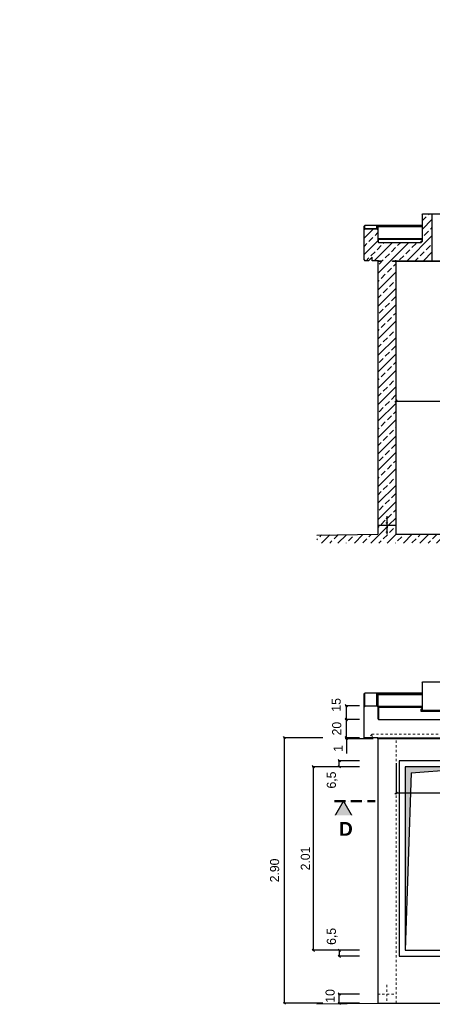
# Model space of a CAD drawing. Header units: millimetres. Extents: x -19424 to 109295, y -11926 to 8715.
# Tile 30 of 38: x 7223 to 11740, y -2067 to 8715. Entities that reach past the tile are written whole.
import ezdxf

# ---------------------------------------------------------------- set-up
doc = ezdxf.new("R2010")
doc.units = ezdxf.units.MM
doc.linetypes.add('ACAD_ISO10W100', pattern=[18, 12, -3, 0, -3])
doc.linetypes.add('JIS_02_1.0', pattern=[2, 1, -1])
doc.layers.add('Bemaßung', color=7, linetype='Continuous', lineweight=13)
doc.layers.add('Beschriftung', color=7, linetype='Continuous')
doc.styles.add('LBB3.5M1000', font='isocp.shx', dxfattribs={"height": 3.5})
doc.dimstyles.new('DIN', dxfattribs={"dimtxt": 2.5, "dimasz": 2.5, "dimexe": 1.25, "dimexo": 0.625, "dimtad": 1, "dimtih": 1, "dimdec": 4, "dimdsep": 46, "dimlunit": 6, "dimtxsty": 'Standard', "dimcen": 2.5, "dimadec": 0, "dimazin": 0, "dimtfac": 1, "dimtdec": 4, "dimtmove": 0, "dimatfit": 3, "dimfxl": 0, "dimtvp": 1, "dimtolj": 1, "dimtzin": 0, "dimarcsym": 0})
pattern_1 = [(45, (106592.42, 41129.55), (-224.5064, 224.5064), []), (45, (106816.93, 41129.55), (-224.5064, 224.5064), [158.75, -79.375])]

# ---------------------------------------------------------------- blocks, each defined once
blk = doc.blocks.new('_Oblique')
at = {"color": 0, "linetype": 'ByBlock', "lineweight": -2}
blk.add_line((-0.5, -0.5), (0.5, 0.5), dxfattribs=at)
blk = doc.blocks.new('*D172')
at = {"layer": 'Bemaßung', "color": 0, "lineweight": -2, "transparency": 16777216}
for p, q in [((10943, -1954), (10709, -1954)), ((10721, -2054), (10721, -1954)), ((10943, -2054), (10709, -2054))]:
    blk.add_line(p, q, dxfattribs=at)
at = {"layer": 'DEFPOINTS', "color": 0, "transparency": 16777216}
for p in [(10721, -1954), (11143, -1954), (11143, -2054)]:
    blk.add_point(p, dxfattribs=at)
at = {"layer": 'Bemaßung', "color": 0, "lineweight": -2, "transparency": 16777216, "xscale": 25, "yscale": 25, "zscale": 25}
for p, rotation in [((10721, -1954), 90), ((10721, -2054), 270)]:
    blk.add_blockref('_Oblique', p, dxfattribs=dict(at, rotation=rotation))
at = {"layer": 'Bemaßung', "color": 0, "transparency": 16777216, "insert": (10622, -1975), "char_height": 100, "attachment_point": 5, "rotation": 90}
blk.add_mtext('\\A1;10', dxfattribs=at)
blk = doc.blocks.new('*D173')
at = {"layer": 'Bemaßung', "color": 0, "lineweight": -2, "transparency": 16777216}
for p, q in [((10943, -1475), (10709, -1475)), ((10721, -1475), (10721, -1540)), ((10943, -1540), (10709, -1540))]:
    blk.add_line(p, q, dxfattribs=at)
at = {"layer": 'DEFPOINTS', "color": 0, "transparency": 16777216}
for p in [(11143, -1475), (10721, -1540), (11143, -1540)]:
    blk.add_point(p, dxfattribs=at)
at = {"layer": 'Bemaßung', "color": 0, "lineweight": -2, "transparency": 16777216, "xscale": 25, "yscale": 25, "zscale": 25}
for p, rotation in [((10721, -1475), 90), ((10721, -1540), 270)]:
    blk.add_blockref('_Oblique', p, dxfattribs=dict(at, rotation=rotation))
at = {"layer": 'Bemaßung', "color": 0, "transparency": 16777216, "insert": (10644, -1323), "char_height": 100, "attachment_point": 5, "rotation": 90}
blk.add_mtext('\\A1;6,5', dxfattribs=at)
blk = doc.blocks.new('*D174')
at = {"layer": 'Bemaßung', "color": 0, "lineweight": -2, "transparency": 16777216}
for p, q in [((10943, 600), (10709, 600)), ((10721, 535), (10721, 600)), ((10943, 535), (10709, 535))]:
    blk.add_line(p, q, dxfattribs=at)
at = {"layer": 'DEFPOINTS', "color": 0, "transparency": 16777216}
for p in [(10721, 600), (11143, 600), (11143, 535)]:
    blk.add_point(p, dxfattribs=at)
at = {"layer": 'Bemaßung', "color": 0, "lineweight": -2, "transparency": 16777216, "xscale": 25, "yscale": 25, "zscale": 25}
for p, rotation in [((10721, 600), 90), ((10721, 535), 270)]:
    blk.add_blockref('_Oblique', p, dxfattribs=dict(at, rotation=rotation))
at = {"layer": 'Bemaßung', "color": 0, "transparency": 16777216, "insert": (10644, 389), "char_height": 100, "attachment_point": 5, "rotation": 90}
blk.add_mtext('\\A1;6,5', dxfattribs=at)
blk = doc.blocks.new('*D175')
at = {"layer": 'Bemaßung', "color": 0, "lineweight": -2, "transparency": 16777216}
for p, q in [((10943, 535), (10426, 535)), ((10438, -1475), (10438, 535)), ((10943, -1475), (10426, -1475))]:
    blk.add_line(p, q, dxfattribs=at)
at = {"layer": 'DEFPOINTS', "color": 0, "transparency": 16777216}
for p in [(10438, 535), (11143, 535), (11143, -1475)]:
    blk.add_point(p, dxfattribs=at)
at = {"layer": 'Bemaßung', "color": 0, "lineweight": -2, "transparency": 16777216, "xscale": 25, "yscale": 25, "zscale": 25}
for p, rotation in [((10438, 535), 90), ((10438, -1475), 270)]:
    blk.add_blockref('_Oblique', p, dxfattribs=dict(at, rotation=rotation))
at = {"layer": 'Bemaßung', "color": 0, "transparency": 16777216, "insert": (10351, -470), "char_height": 100, "attachment_point": 5, "rotation": 90}
blk.add_mtext('\\A1;2.01', dxfattribs=at)
blk = doc.blocks.new('*D176')
at = {"layer": 'Bemaßung', "color": 0, "lineweight": -2, "transparency": 16777216}
for p, q in [((10543, 852), (10110, 852)), ((10122, -2054), (10122, 852)), ((10543, -2054), (10110, -2054))]:
    blk.add_line(p, q, dxfattribs=at)
at = {"layer": 'DEFPOINTS', "color": 0, "transparency": 16777216}
for p in [(10122, 852), (11143, 852), (11143, -2054)]:
    blk.add_point(p, dxfattribs=at)
at = {"layer": 'Bemaßung', "color": 0, "lineweight": -2, "transparency": 16777216, "xscale": 25, "yscale": 25, "zscale": 25}
for p, rotation in [((10122, 852), 90), ((10122, -2054), 270)]:
    blk.add_blockref('_Oblique', p, dxfattribs=dict(at, rotation=rotation))
at = {"layer": 'Bemaßung', "color": 0, "transparency": 16777216, "insert": (10014, -601), "char_height": 100, "attachment_point": 5, "rotation": 90}
blk.add_mtext('\\A1;2.90', dxfattribs=at)
blk = doc.blocks.new('*D179')
at = {"layer": 'Bemaßung', "color": 0, "lineweight": -2, "transparency": 16777216}
for p, q in [((10943, 1052), (10786, 1052)), ((10799, 852), (10799, 1052)), ((10943, 852), (10786, 852))]:
    blk.add_line(p, q, dxfattribs=at)
at = {"layer": 'DEFPOINTS', "color": 0, "transparency": 16777216}
for p in [(10799, 1052), (10993, 1052), (10993, 852)]:
    blk.add_point(p, dxfattribs=at)
at = {"layer": 'Bemaßung', "color": 0, "lineweight": -2, "transparency": 16777216, "xscale": 25, "yscale": 25, "zscale": 25}
for p, rotation in [((10799, 1052), 90), ((10799, 852), 270)]:
    blk.add_blockref('_Oblique', p, dxfattribs=dict(at, rotation=rotation))
at = {"layer": 'Bemaßung', "color": 0, "transparency": 16777216, "insert": (10694, 952), "char_height": 100, "attachment_point": 5, "rotation": 90}
blk.add_mtext('\\A1;20', dxfattribs=at)
blk = doc.blocks.new('*D178')
at = {"layer": 'Bemaßung', "color": 0, "lineweight": -2, "transparency": 16777216}
for p, q in [((10943, 1202), (10786, 1202)), ((10799, 1052), (10799, 1202)), ((10943, 1052), (10786, 1052))]:
    blk.add_line(p, q, dxfattribs=at)
at = {"layer": 'DEFPOINTS', "color": 0, "transparency": 16777216}
for p in [(10799, 1202), (10993, 1202), (10993, 1052)]:
    blk.add_point(p, dxfattribs=at)
at = {"layer": 'Bemaßung', "color": 0, "lineweight": -2, "transparency": 16777216, "xscale": 25, "yscale": 25, "zscale": 25}
for p, rotation in [((10799, 1202), 90), ((10799, 1052), 270)]:
    blk.add_blockref('_Oblique', p, dxfattribs=dict(at, rotation=rotation))
at = {"layer": 'Bemaßung', "color": 0, "transparency": 16777216, "insert": (10688, 1212), "char_height": 100, "attachment_point": 5, "rotation": 90}
blk.add_mtext('\\A1;15', dxfattribs=at)
blk = doc.blocks.new('*D180')
at = {"layer": 'Bemaßung', "color": 0, "lineweight": -2, "transparency": 16777216}
for p, q in [((10799, 852), (10799, 877)), ((10943, 852), (10786, 852)), ((11093, 842), (10786, 842)), ((10799, 852), (10799, 842)), ((10799, 842), (10799, 679))]:
    blk.add_line(p, q, dxfattribs=at)
at = {"layer": 'DEFPOINTS', "color": 0, "transparency": 16777216}
for p in [(10799, 852), (10993, 852), (11143, 842)]:
    blk.add_point(p, dxfattribs=at)
at = {"layer": 'Bemaßung', "color": 0, "lineweight": -2, "transparency": 16777216, "xscale": 25, "yscale": 25, "zscale": 25}
for p, rotation in [((10799, 852), 270), ((10799, 842), 90)]:
    blk.add_blockref('_Oblique', p, dxfattribs=dict(at, rotation=rotation))
at = {"layer": 'Bemaßung', "color": 0, "transparency": 16777216, "insert": (10709, 735), "char_height": 100, "attachment_point": 5, "rotation": 90}
blk.add_mtext('\\A1;1', dxfattribs=at)
blk = doc.blocks.new('*D195')
at = {"layer": 'Bemaßung', "color": 0, "lineweight": -2, "transparency": 16777216}
for p, q in [((11343, 4456), (11343, 4552)), ((11343, 4539), (13493, 4539)), ((13493, 4456), (13493, 4552))]:
    blk.add_line(p, q, dxfattribs=at)
at = {"layer": 'DEFPOINTS', "color": 0, "transparency": 16777216}
for p in [(13493, 4539), (11343, 3756), (13493, 3756)]:
    blk.add_point(p, dxfattribs=at)
at = {"layer": 'Bemaßung', "color": 0, "lineweight": -2, "transparency": 16777216, "xscale": 25, "yscale": 25, "zscale": 25, "rotation": 180}
blk.add_blockref('_Oblique', (11343, 4539), dxfattribs=at)
at = {"layer": 'Bemaßung', "color": 0, "lineweight": -2, "transparency": 16777216, "xscale": 25, "yscale": 25, "zscale": 25}
blk.add_blockref('_Oblique', (13493, 4539), dxfattribs=at)
at = {"layer": 'Bemaßung', "color": 0, "transparency": 16777216, "insert": (12418, 4609), "char_height": 100, "attachment_point": 5}
blk.add_mtext('\\A1;2.15', dxfattribs=at)
blk = doc.blocks.new('*D199')
at = {"layer": 'Bemaßung', "color": 0, "lineweight": -2, "transparency": 16777216}
for p, q in [((11343, 575), (11343, 235)), ((12543, 575), (12543, 235)), ((12543, 247), (11343, 247))]:
    blk.add_line(p, q, dxfattribs=at)
at = {"layer": 'DEFPOINTS', "color": 0, "transparency": 16777216}
for p in [(11343, 625), (12543, 625), (11343, 247)]:
    blk.add_point(p, dxfattribs=at)
at = {"layer": 'Bemaßung', "color": 0, "lineweight": -2, "transparency": 16777216, "xscale": 25, "yscale": 25, "zscale": 25, "rotation": 180}
blk.add_blockref('_Oblique', (11343, 247), dxfattribs=at)
at = {"layer": 'Bemaßung', "color": 0, "lineweight": -2, "transparency": 16777216, "xscale": 25, "yscale": 25, "zscale": 25}
blk.add_blockref('_Oblique', (12543, 247), dxfattribs=at)
at = {"layer": 'Bemaßung', "color": 0, "transparency": 16777216, "insert": (11943, 345), "char_height": 100, "attachment_point": 5}
blk.add_mtext('\\A1;1.20', dxfattribs=at)

msp = doc.modelspace()

# ---------------------------------------------------------------- hatches: boundary and pattern name
h = msp.add_hatch(color=256)
h.dxf.hatch_style = 1
h.paths.add_polyline_path([(11152.732, 6076.232), (11142.732, 6076.232), (11142.732, 6066.232), (11152.732, 6066.232)])
h = msp.add_hatch(color=256)
h.dxf.hatch_style = 1
h.paths.add_polyline_path([(11342.732, 6076.232), (11332.732, 6076.232), (11332.732, 6066.232), (11342.732, 6066.232)])
at = {"lineweight": 13}
h = msp.add_hatch(dxfattribs=at)
h.set_pattern_fill('ANSI33', color=256, scale=50, style=0)
h.set_pattern_definition(pattern_1)
h.paths.add_polyline_path([(11247.732, 3254.943, -1), (11237.732, 3254.943, -1)], flags=17)
h = msp.add_hatch(dxfattribs=at)
h.set_pattern_fill('ANSI33', color=256, scale=50, style=0)
h.set_pattern_definition([(45, (106592.42, 41179.55), (-224.5064, 224.5064), []), (45, (106816.93, 41179.55), (-224.5064, 224.5064), [158.75, -79.375])])
h.paths.add_polyline_path([(11247.732, 3254.943, -1), (11237.732, 3254.943, -1)], flags=17)
h = msp.add_hatch(dxfattribs=at)
h.set_pattern_fill('ANSI33', color=256, scale=50, style=0)
h.set_pattern_definition(pattern_1)
h.paths.add_polyline_path([(11247.732, 3204.943, -1), (11237.732, 3204.943, -1)], flags=17)
h = msp.add_hatch(dxfattribs=at)
h.set_pattern_fill('ANSI33', color=256, scale=50, style=0)
h.set_pattern_definition([(45, (106592.42, 41079.2), (-224.5064, 224.5064), []), (45, (106816.93, 41079.2), (-224.5064, 224.5064), [158.75, -79.375])])
h.paths.add_polyline_path([(11247.732, 3154.597, -1), (11237.732, 3154.597, -1)], flags=17)
h = msp.add_hatch(dxfattribs=at)
h.set_pattern_fill('ANSI33', color=256, scale=50, style=0)
h.set_pattern_definition([(45, (106592.42, 41029.2), (-224.5064, 224.5064), []), (45, (106816.93, 41029.2), (-224.5064, 224.5064), [158.75, -79.375])])
h.paths.add_polyline_path([(11247.732, 3104.597, -1), (11237.732, 3104.597, -1)], flags=17)
at = {"layer": 'Bemaßung', "lineweight": 13}
h = msp.add_hatch(dxfattribs=at)
h.set_pattern_fill('ANSI33', color=252, scale=20)
h.paths.add_polyline_path([(11342.732, 6066.232), (11332.732, 6066.232), (11302.732, 6066.232), (11302.732, 6076.232), (11740.232, 6076.232), (11740.232, 6588.272), (11637.732, 6588.272), (11627.732, 6578.272), (11627.732, 6286.346), (11617.732, 6276.386), (11562.732, 6276.386), (11152.732, 6276.386), (11142.732, 6286.386), (11142.732, 6416.446), (11132.732, 6426.446), (11002.732, 6426.446), (10992.732, 6416.446), (10992.732, 6086.232), (11002.732, 6076.232), (11042.732, 6076.232), (11082.732, 6116.232), (11082.732, 6076.232), (11142.732, 6076.232), (11152.732, 6076.232), (11182.732, 6076.232), (11182.732, 6066.232), (11142.732, 6066.232), (11142.732, 3179.77), (11342.732, 3179.77)])
edge = h.paths.add_edge_path(flags=16)
edge.add_arc((11242.732, 3254.943), 5, -90, 0, ccw=False)
edge.add_line((11242.732, 3249.943), (11242.732, 3209.943))
edge.add_arc((11242.732, 3204.943), 5, 0, 90, ccw=False)
edge.add_arc((11242.732, 3204.943), 5, -180, 0, ccw=False)
edge.add_arc((11242.732, 3204.943), 5, 90, 180, ccw=False)
edge.add_line((11242.732, 3209.943), (11242.732, 3249.943))
edge.add_arc((11242.732, 3254.943), 5, 180, 270, ccw=False)
edge.add_arc((11242.732, 3254.943), 5, 0, 180, ccw=False)
h.paths.add_polyline_path([(19492.732, 6416.446), (19482.732, 6426.446), (19352.732, 6426.446), (19342.732, 6416.446), (19342.732, 6286.386), (19332.732, 6276.386), (12322.732, 6276.386), (12267.732, 6276.386), (12257.732, 6286.346), (12257.732, 6578.272), (12247.732, 6588.272), (12145.232, 6588.272), (12145.232, 6076.232), (19182.732, 6076.232), (19182.732, 6066.232), (19142.732, 6066.232), (19142.732, 3179.77), (19342.732, 3179.77), (19342.732, 6066.232), (19302.732, 6066.232), (19302.732, 6076.232), (19342.732, 6076.232), (19402.732, 6076.232), (19402.732, 6116.232), (19442.732, 6076.232), (19482.732, 6076.232), (19492.732, 6086.232)])
edge = h.paths.add_edge_path(flags=16)
edge.add_arc((19242.732, 3254.943), 5, -90, 0, ccw=False)
edge.add_line((19242.732, 3249.943), (19242.732, 3209.943))
edge.add_arc((19242.732, 3204.943), 5, 0, 90, ccw=False)
edge.add_arc((19242.732, 3204.943), 5, -180, 0, ccw=False)
edge.add_arc((19242.732, 3204.943), 5, 90, 180, ccw=False)
edge.add_line((19242.732, 3209.943), (19242.732, 3249.943))
edge.add_arc((19242.732, 3254.943), 5, 180, 270, ccw=False)
edge.add_arc((19242.732, 3254.943), 5, 0, 180, ccw=False)
h = msp.add_hatch(dxfattribs=at)
h.set_pattern_fill('ANSI33', color=252, scale=20)
h.paths.add_polyline_path([(20011.008, 3072.247), (19342.732, 3079.77), (19342.732, 3179.77), (19142.732, 3179.77), (19142.732, 3079.77), (11342.732, 3079.77), (11342.732, 3179.77), (11142.732, 3179.77), (11142.732, 3079.77), (10474.456, 3072.247), (10474.456, 2984.419), (20011.008, 2984.419)])
edge = h.paths.add_edge_path(flags=16)
edge.add_line((19242.732, 3109.597), (19242.732, 3149.597))
edge.add_arc((19242.732, 3154.597), 5, 180, 270, ccw=False)
edge.add_arc((19242.732, 3154.597), 5, 0, 180, ccw=False)
edge.add_arc((19242.732, 3154.597), 5, -90, 0, ccw=False)
edge.add_line((19242.732, 3149.597), (19242.732, 3109.597))
edge.add_arc((19242.732, 3104.597), 5, 0, 90, ccw=False)
edge.add_arc((19242.732, 3104.597), 5, -180, 0, ccw=False)
edge.add_arc((19242.732, 3104.597), 5, 90, 180, ccw=False)
edge = h.paths.add_edge_path(flags=16)
edge.add_arc((11242.732, 3104.597), 5, 90, 180, ccw=False)
edge.add_line((11242.732, 3109.597), (11242.732, 3149.597))
edge.add_arc((11242.732, 3154.597), 5, 180, 270, ccw=False)
edge.add_arc((11242.732, 3154.597), 5, 0, 180, ccw=False)
edge.add_arc((11242.732, 3154.597), 5, -90, 0, ccw=False)
edge.add_line((11242.732, 3149.597), (11242.732, 3109.597))
edge.add_arc((11242.732, 3104.597), 5, 0, 90, ccw=False)
edge.add_arc((11242.732, 3104.597), 5, -180, 0, ccw=False)
at = {"layer": 'Beschriftung'}
h = msp.add_hatch(color=256, dxfattribs=at)
h.dxf.hatch_style = 1
h.paths.add_polyline_path([(10767.735, 156.283), (10865.708, -13.412), (10669.761, -13.412)])

# ---------------------------------------------------------------- linework, layer by layer
for p, q in [((11627.732, 6578.272), (11637.732, 6588.272)), ((11627.732, 6578.272), (11627.732, 6286.346)), ((11637.732, 6588.272), (12247.732, 6588.272)), ((11740.232, 6076.232), (11740.232, 6588.272)), ((10992.732, 6453.101), (11002.732, 6463.101)), ((10992.732, 6086.232), (10992.732, 6453.101)), ((10992.732, 6416.446), (11002.732, 6426.446)), ((10992.732, 6416.446), (11002.732, 6426.446)), ((11627.732, 6463.101), (11002.732, 6463.101)), ((11002.732, 6426.446), (11002.732, 6463.101)), ((11002.732, 6426.446), (11132.732, 6426.446)), ((11132.732, 6426.446), (11002.732, 6426.446)), ((11132.732, 6457.294), (11142.732, 6446.977)), ((11132.732, 6426.446), (11132.732, 6457.294)), ((11132.732, 6457.294), (11627.732, 6457.294)), ((11132.732, 6426.446), (11142.732, 6416.446)), ((11132.732, 6426.446), (11142.732, 6416.446)), ((11142.732, 6446.977), (11142.732, 6286.386)), ((11627.732, 6446.977), (11142.732, 6446.977)), ((11142.732, 6316.909), (11152.732, 6306.592)), ((11627.732, 6316.909), (11142.732, 6316.909)), ((11142.732, 6286.386), (11152.732, 6276.386)), ((11152.732, 6276.386), (11152.732, 6306.592)), ((11627.732, 6306.592), (11152.732, 6306.592)), ((11152.732, 6276.386), (11617.732, 6276.386)), ((11617.732, 6288.605), (11627.732, 6298.605)), ((11617.732, 6276.346), (11617.732, 6288.605)), ((11617.732, 6276.346), (11627.732, 6286.346)), ((10992.732, 6086.232), (11002.732, 6076.232)), ((11042.732, 6076.232), (11002.732, 6076.232)), ((11082.732, 6116.232), (11042.732, 6076.232)), ((11082.732, 6076.232), (11082.732, 6116.232)), ((11142.732, 6076.232), (11082.732, 6076.232)), ((11142.732, 6076.232), (11182.732, 6076.232)), ((11182.732, 6066.232), (11182.732, 6076.232)), ((11302.732, 6066.232), (11302.732, 6076.232)), ((11342.732, 3079.77), (11342.732, 6066.232)), ((11242.732, 3279.77), (11242.732, 3259.943)), ((11242.732, 3249.943), (11242.732, 3209.943)), ((11142.732, 3179.77), (11342.732, 3179.77)), ((11242.732, 3199.943), (11242.732, 3159.597)), ((11242.732, 3149.597), (11242.732, 3109.597)), ((10474.456, 3072.247), (11142.732, 3079.77)), ((11242.732, 3099.597), (11242.732, 3079.77)), ((11627.732, 1454.77), (11637.732, 1464.77)), ((11627.732, 1454.77), (11627.732, 1150.891)), ((11637.732, 1464.77), (12247.732, 1464.77)), ((10992.732, 1329.599), (11002.732, 1339.599)), ((10992.732, 1191.937), (10992.732, 1329.599)), ((11627.732, 1339.599), (11002.732, 1339.599)), ((11002.732, 1201.937), (11002.732, 1339.599)), ((11132.732, 1333.792), (11142.732, 1323.474)), ((11132.732, 1201.937), (11132.732, 1333.792)), ((11132.732, 1333.792), (11627.732, 1333.792)), ((11142.732, 1323.474), (11142.732, 1191.937)), ((11627.732, 1323.474), (11142.732, 1323.474)), ((11002.732, 1201.937), (10992.732, 1191.937)), ((11002.732, 1201.937), (11132.732, 1201.937)), ((11132.732, 1201.937), (11142.732, 1191.937)), ((11142.732, 1193.396), (11152.732, 1183.079)), ((11627.732, 1193.396), (11142.732, 1193.396)), ((11627.732, 1183.079), (11152.732, 1183.079)), ((11627.732, 1174.765), (11617.415, 1164.447)), ((11617.415, 1140.574), (11617.415, 1164.447)), ((11627.732, 1150.891), (11617.415, 1140.574)), ((12268.05, 1140.574), (11617.415, 1140.574)), ((12257.732, 1150.891), (11627.732, 1150.891)), ((10474.456, -2061.711), (11142.732, -2054.188))]:
    msp.add_line(p, q)
at = {"color": 252}
msp.add_line((11302.732, 6076.232), (19182.732, 6076.232), dxfattribs=at)
at = {"linetype": 'ACAD_ISO10W100', "lineweight": 50, "ltscale": 10}
msp.add_line((10669.761, 156.283), (11116.039, 156.283), dxfattribs=at)
at = {"linetype": 'JIS_02_1.0', "lineweight": 9, "ltscale": 25}
for p, q in [((11242.732, -1854.188), (11242.732, -2054.188)), ((11142.732, -1954.188), (11342.732, -1954.188))]:
    msp.add_line(p, q, dxfattribs=at)
for points in [[(11142.732, 6066.232), (11152.732, 6066.232), (11152.732, 6076.232), (11142.732, 6076.232)], [(11332.732, 6066.232), (11342.732, 6066.232), (11342.732, 6076.232), (11332.732, 6076.232)]]:
    msp.add_lwpolyline(points, close=True)
for points in [[(11182.732, 6066.232), (11142.732, 6066.232), (11142.732, 3079.77)], [(19182.732, 6066.232), (11302.732, 6066.232)], [(11342.732, 3079.77), (19142.732, 3079.77)]]:
    msp.add_lwpolyline(points)
for centre in [(11242.732, 3254.943), (11242.732, 3204.943), (11242.732, 3154.597), (11242.732, 3104.597)]:
    msp.add_circle(centre, 5)
at = {"layer": 'Beschriftung'}
msp.add_lwpolyline([(10767.735, 156.283), (10865.708, -13.412), (10669.761, -13.412)], close=True, dxfattribs=at)

# ---------------------------------------------------------------- texts
at = {"layer": 'Beschriftung', "char_height": 150, "width": 1682.94636, "attachment_point": 1, "style": 'LBB3.5M1000', "bg_fill": 2}
for s, insert in [('\\pi387.94;{\\fArial|b1|i0|c0|p34;SECTION\\L\\P\\pi383.65;\\fArial|b1|i1|c0|p34;\\lSCHNITT}', (-18332.719, 8640.082)), ('\\pi74.897;{\\fArial|b1|i0|c0|p34;GROUND PLAN\\L\\P\\pi221.06;\\fArial|b1|i1|c0|p34;\\lGRUNDRISS}', (-15342.797, 990.549))]:
    msp.add_mtext(s, dxfattribs=dict(at, insert=insert))
at = {"layer": 'Beschriftung', "lineweight": 15, "char_height": 100, "width": 752.67569, "attachment_point": 1, "style": 'LBB3.5M1000'}
for s, insert in [('\\pi-93.853;{\\fArial|b0|i0|c0|p34;Ø323,9x5,6mm\\P\\pi21.904;x600mm lg.}', (13249.901, 4326.402)), ('\\pi-93.853;{\\fArial|b0|i0|c0|p34;Ø273,0x5,0mm\\P\\pi21.904;x600mm lg.}', (16889.159, 4339.434)), ('\\pi-93.853;{\\fArial|b0|i0|c0|p34;Ø168,3x4,0mm\\P\\pi21.904;x600mm lg.}', (15409.156, 4150.337)), ('\\pi-93.853;{\\fArial|b0|i0|c0|p34;Ø273,0x5,0mm\\P\\pi21.904;x600mm lg.}', (12098.926, 3901.004)), ('\\pi-93.853;{\\fArial|b0|i0|c0|p34;Ø273,0x5,0mm\\P\\pi21.904;x600mm lg.}', (17448.995, 3477.511))]:
    msp.add_mtext(s, dxfattribs=dict(at, insert=insert))
at = {"layer": 'Beschriftung', "color": 1, "insert": (-1613.865, 202.194), "char_height": 80, "width": 765.3565, "attachment_point": 1, "style": 'LBB3.5M1000'}
msp.add_mtext('\\pi82.733;{\\fArial|b0|i0|c0|p34;\\C256;ENTRANCE\\P\\pi128.14;\\fArial|b0|i1|c0|p34;EINGANG}', dxfattribs=at)

# ---------------------------------------------------------------- dimensions: what is measured, and where the dimension line sits
at = {"layer": 'Bemaßung'}
dim = msp.add_linear_dim(base=(13492.732, 4539.074), p1=(11342.732, 3756.27), p2=(13492.732, 3756.27), text='2.15', dimstyle='DIN', override={"dimscale": 10, "dimtxt": 10, "dimexo": 70, "dimgap": 2, "dimdec": 2, "dimblk1": 'Oblique', "dimblk2": 'Oblique', "dimsah": 1, "dimtdec": 2, "dimtmove": 2}, dxfattribs=at)
dim.commit()
dim.dimension.update_dxf_attribs({"geometry": '*D195', "text_midpoint": (12417.732, 4609.074)})
for base, p1, p2, text, picture, middle in [((10721.293, -1540.188), (11142.732, -1475.188), (11142.732, -1540.188), '6,5', '*D173', (10643.793, -1322.775)), ((10721.293, -1954.188), (11142.732, -2054.188), (11142.732, -1954.188), '10', '*D172', (10621.59, -1974.869))]:
    dim = msp.add_linear_dim(base=base, p1=p1, p2=p2, angle=90, text=text, dimstyle='DIN', override={"dimscale": 10, "dimtxt": 10, "dimexo": 20, "dimgap": 2, "dimdec": 2, "dimblk1": 'Oblique', "dimblk2": 'Oblique', "dimsah": 1, "dimtdec": 2, "dimtmove": 2}, dxfattribs=at)
    dim.commit()
    dim.dimension.update_dxf_attribs({"geometry": picture, "text_midpoint": middle, "dimtype": 160})

# ---------------------------------------------------------------- next in the draw order: texts
at = {"layer": 'Beschriftung', "char_height": 150, "width": 1682.94636, "attachment_point": 1, "style": 'LBB3.5M1000', "bg_fill": 2}
for s, insert in [('\\pi387.94;{\\fArial|b1|i0|c0|p34;SECTION\\L\\P\\pi383.65;\\fArial|b1|i1|c0|p34;\\lSCHNITT}', (-8657.725, 8640.082)), ('\\pi331.57;{\\fArial|b1|i0|c0|p34;TOP VIEW\\P\\pi154.76;\\fArial|b1|i1|c0|p34;DRAUFSICHT}', (-5819.218, 990.549))]:
    msp.add_mtext(s, dxfattribs=dict(at, insert=insert))

# ---------------------------------------------------------------- next in the draw order: hatches: boundary and pattern name
h = msp.add_hatch(color=256)
h.dxf.hatch_style = 1
h.paths.add_polyline_path([(11142.732, 851.937), (11152.732, 851.937), (11152.732, 841.937), (11142.732, 841.937)])
at = {"layer": 'Bemaßung'}
h = msp.add_hatch(color=256, dxfattribs=at)
h.dxf.hatch_style = 1
h.paths.add_polyline_path([(12377.732, 534.812), (11442.732, 534.812), (11442.732, -1475.188), (11508.252, 469.292)])

# ---------------------------------------------------------------- next in the draw order: linework, layer by layer
for p, q in [((10992.732, 851.937), (10992.732, 1191.937)), ((11142.732, 1191.937), (11142.732, 1061.937)), ((11152.732, 1183.079), (11152.732, 1051.937)), ((11142.732, 1061.937), (11152.732, 1051.937)), ((11152.732, 1051.937), (19332.732, 1051.937)), ((11142.732, 851.937), (10992.732, 851.937)), ((11142.732, 851.937), (19342.732, 851.937)), ((11142.732, 841.937), (11142.732, 851.937)), ((11142.732, 841.937), (11142.732, 851.937)), ((11142.732, 851.937), (11142.732, 841.937)), ((11508.252, 469.292), (11442.732, -1475.188)), ((11508.252, 469.292), (12377.732, 534.812))]:
    msp.add_line(p, q)
at = {"linetype": 'JIS_02_1.0', "lineweight": 9, "ltscale": 25}
for p, q in [((11082.732, 891.937), (11042.732, 851.937)), ((11082.732, 851.937), (11082.732, 891.937)), ((19402.732, 891.937), (11082.732, 891.937)), ((11342.732, -2054.188), (11342.732, 841.937))]:
    msp.add_line(p, q, dxfattribs=at)
for points in [[(11152.732, 841.937), (11142.732, 841.937), (11142.732, 851.937), (11152.732, 851.937)], [(11142.732, -2054.188), (19342.732, -2054.188), (19342.732, 841.937), (11142.732, 841.937)], [(11377.732, -1540.188), (12442.732, -1540.188), (12442.732, 599.812), (11377.732, 599.812)], [(12377.732, 534.812), (11442.732, 534.812), (11442.732, -1475.188), (12377.732, -1475.188)]]:
    msp.add_lwpolyline(points, close=True)

# ---------------------------------------------------------------- next in the draw order: texts
at = {"layer": 'Beschriftung', "insert": (-664.28, 8640.082), "char_height": 150, "width": 1682.94636, "attachment_point": 1, "style": 'LBB3.5M1000', "bg_fill": 2}
msp.add_mtext('\\pi387.94;{\\fArial|b1|i0|c0|p34;SECTION\\L\\P\\pi383.65;\\fArial|b1|i1|c0|p34;\\lSCHNITT}', dxfattribs=at)

# ---------------------------------------------------------------- next in the draw order: dimensions: what is measured, and where the dimension line sits
at = {"layer": 'Bemaßung'}
for base, p1, p2, angle, text, override, picture, middle in [((10798.951, 1202.151), (10992.732, 1052.091), (10992.732, 1202.151), 90, '15', {"dimscale": 10, "dimtxt": 10, "dimexo": 5, "dimgap": 2, "dimdec": 2, "dimblk1": 'Oblique', "dimblk2": 'Oblique', "dimsah": 1, "dimtdec": 2, "dimtmove": 2}, '*D178', (10688.425, 1211.986)), ((10798.951, 1052.091), (10992.732, 851.937), (10992.732, 1052.091), 90, '20', {"dimscale": 10, "dimtxt": 10, "dimexo": 5, "dimgap": 2, "dimdec": 2, "dimblk1": 'Oblique', "dimblk2": 'Oblique', "dimsah": 1, "dimtdec": 2, "dimtmove": 2}, '*D179', (10694.032, 952.014)), ((10798.951, 851.937), (11142.732, 841.937), (10992.732, 851.937), 90, '1', {"dimscale": 10, "dimtxt": 10, "dimexo": 5, "dimgap": 4, "dimdec": 2, "dimblk1": 'Oblique', "dimblk2": 'Oblique', "dimsah": 1, "dimtdec": 2}, '*D180', (10798.951, 735.27)), ((10721.293, 599.812), (11142.732, 534.812), (11142.732, 599.812), 270, '6,5', {"dimscale": 10, "dimtxt": 10, "dimexo": 20, "dimgap": 2, "dimdec": 2, "dimblk1": 'Oblique', "dimblk2": 'Oblique', "dimsah": 1, "dimtdec": 2, "dimtmove": 2}, '*D174', (10643.793, 388.671))]:
    dim = msp.add_linear_dim(base=base, p1=p1, p2=p2, angle=angle, text=text, dimstyle='DIN', override=override, dxfattribs=at)
    dim.commit()
    dim.dimension.update_dxf_attribs({"geometry": picture, "text_midpoint": middle, "dimtype": 160})
dim = msp.add_linear_dim(base=(11342.732, 247.315), p1=(12542.732, 624.63), p2=(11342.732, 624.63), text='1.20', dimstyle='DIN', override={"dimscale": 10, "dimtxt": 10, "dimexo": 5, "dimgap": 2, "dimdec": 2, "dimblk1": 'Oblique', "dimblk2": 'Oblique', "dimsah": 1, "dimtdec": 2, "dimtmove": 2}, dxfattribs=at)
dim.commit()
dim.dimension.update_dxf_attribs({"geometry": '*D199', "text_midpoint": (11942.732, 345.33), "dimtype": 160})

# ---------------------------------------------------------------- next in the draw order: texts
at = {"layer": 'Beschriftung', "insert": (10682.826, -70.985), "char_height": 150, "width": 195.94711, "attachment_point": 1, "style": 'LBB3.5M1000', "bg_fill": 2}
msp.add_mtext('\\pi35.098;{\\fArial|b1|i0|c0|p34;D}', dxfattribs=at)

# ---------------------------------------------------------------- next in the draw order: dimensions: what is measured, and where the dimension line sits
at = {"layer": 'Bemaßung'}
for base, p1, p2, text, override, picture, middle in [((10122.455, 851.937), (11142.732, -2054.188), (11142.732, 851.937), '2.90', {"dimscale": 10, "dimtxt": 10, "dimexo": 60, "dimgap": 2, "dimdec": 2, "dimblk1": 'Oblique', "dimblk2": 'Oblique', "dimsah": 1, "dimtdec": 2, "dimtmove": 2}, '*D176', (10014.344, -601.126)), ((10438.23, 534.812), (11142.732, -1475.188), (11142.732, 534.812), '2.01', {"dimscale": 10, "dimtxt": 10, "dimexo": 20, "dimgap": 2, "dimdec": 2, "dimblk1": 'Oblique', "dimblk2": 'Oblique', "dimsah": 1, "dimtdec": 2, "dimtmove": 2}, '*D175', (10351.062, -470.188))]:
    dim = msp.add_linear_dim(base=base, p1=p1, p2=p2, angle=90, text=text, dimstyle='DIN', override=override, dxfattribs=at)
    dim.commit()
    dim.dimension.update_dxf_attribs({"geometry": picture, "text_midpoint": middle, "dimtype": 160})

doc.saveas('drawing.dxf')
